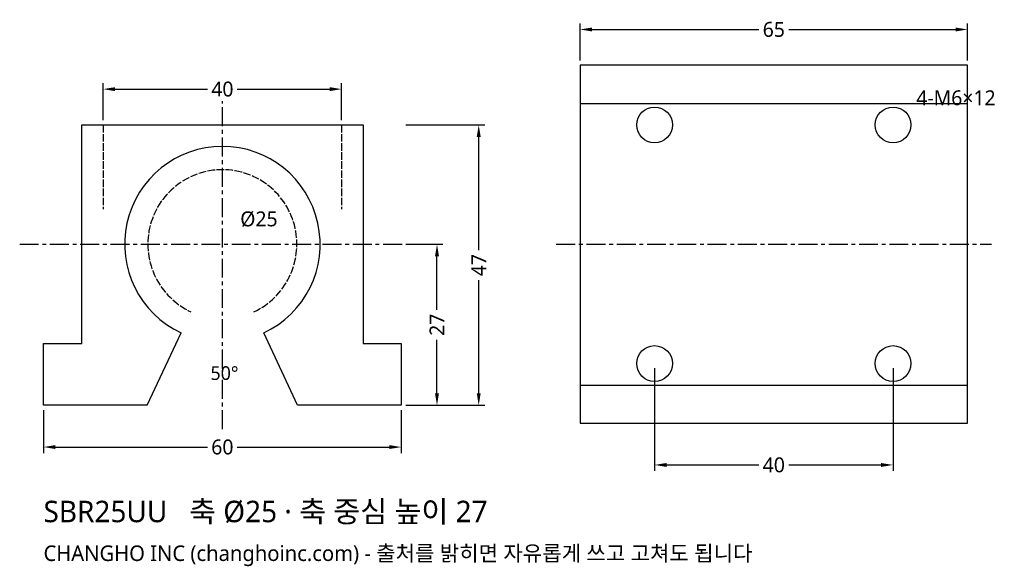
# Model space of a CAD drawing. Header units: millimetres. Extents: x -34 to 131, y -27 to 65.
import ezdxf

# ---------------------------------------------------------------- set-up
doc = ezdxf.new("R2010")
doc.units = ezdxf.units.MM
doc.linetypes.add('CENTER', pattern=[5.08, 3.175, -0.635, 0.635, -0.635])
doc.linetypes.add('DASHED', pattern=[1.524, 1.27, -0.254])
for name, color, linetype in [('문자', 7, 'CONTINUOUS'), ('숨은선', 3, 'DASHED'), ('외형선', 7, 'CONTINUOUS'), ('중심선', 1, 'CENTER'), ('치수', 4, 'CONTINUOUS')]:
    doc.layers.add(name, color=color, linetype=linetype)
doc.styles.add('CH_KOR', font='malgun.ttf')
doc.dimstyles.new('CH_DIM', dxfattribs={"dimtxt": 2.5, "dimasz": 2, "dimexe": 1, "dimexo": 0.8, "dimgap": 0.8, "dimtad": 1, "dimdec": 1, "dimdsep": 46, "dimtxsty": 'CH_KOR', "dimcen": 2.5, "dimclrd": 4, "dimclre": 4, "dimclrt": 4, "dimazin": 3, "dimtfac": 1, "dimtmove": 0, "dimatfit": 3})

# ---------------------------------------------------------------- blocks, each defined once
blk = doc.blocks.new('_CLOSEDFILLED')
at = {"color": 0, "linetype": 'BYBLOCK'}
blk.add_solid([(-1, 0.164), (0, 0), (-1, -0.164)], dxfattribs=at)
blk = doc.blocks.new('*D1')
at = {"color": 4}
for p, q in [((-30, -0.8), (-30, -8)), ((30, -0.8), (30, -8)), ((-28, -7), (-2.5, -7)), ((2.5, -7), (28, -7))]:
    blk.add_line(p, q, dxfattribs=at)
at = {"layer": 'Defpoints'}
for p in [(-30, 0), (30, 0), (-30, -7)]:
    blk.add_point(p, dxfattribs=at)
at = {"layer": '치수', "color": 4, "xscale": 2, "yscale": 2, "rotation": 180}
blk.add_blockref('_CLOSEDFILLED', (-30, -7), dxfattribs=at)
at = {"layer": '치수', "color": 4, "xscale": 2, "yscale": 2}
blk.add_blockref('_CLOSEDFILLED', (30, -7), dxfattribs=at)
at = {"layer": '치수', "color": 4, "insert": (0, -7), "char_height": 2.5, "attachment_point": 5, "style": 'CH_KOR'}
blk.add_mtext('60', dxfattribs=at)
blk = doc.blocks.new('*D2')
at = {"color": 4}
for p, q in [((-20, 47.8), (-20, 54)), ((-18, 53), (-2.5, 53)), ((2.5, 53), (18, 53)), ((20, 47.8), (20, 54))]:
    blk.add_line(p, q, dxfattribs=at)
at = {"layer": 'Defpoints'}
for p in [(-20, 53), (-20, 47), (20, 47)]:
    blk.add_point(p, dxfattribs=at)
at = {"layer": '치수', "color": 4, "xscale": 2, "yscale": 2, "rotation": 180}
blk.add_blockref('_CLOSEDFILLED', (-20, 53), dxfattribs=at)
at = {"layer": '치수', "color": 4, "xscale": 2, "yscale": 2}
blk.add_blockref('_CLOSEDFILLED', (20, 53), dxfattribs=at)
at = {"layer": '치수', "color": 4, "insert": (0, 53), "char_height": 2.5, "attachment_point": 5, "style": 'CH_KOR'}
blk.add_mtext('40', dxfattribs=at)
blk = doc.blocks.new('*D3')
at = {"color": 4}
for p, q in [((30.8, 47), (44, 47)), ((43, 26), (43, 45)), ((43, 2), (43, 21)), ((30.8, 0), (44, 0))]:
    blk.add_line(p, q, dxfattribs=at)
at = {"layer": 'Defpoints'}
for p in [(30, 47), (30, 0), (43, 0)]:
    blk.add_point(p, dxfattribs=at)
at = {"layer": '치수', "color": 4, "xscale": 2, "yscale": 2}
for p, rotation in [((43, 47), 90), ((43, 0), 270)]:
    blk.add_blockref('_CLOSEDFILLED', p, dxfattribs=dict(at, rotation=rotation))
at = {"layer": '치수', "color": 4, "insert": (43, 23.5), "char_height": 2.5, "attachment_point": 5, "rotation": 90, "style": 'CH_KOR'}
blk.add_mtext('47', dxfattribs=at)
blk = doc.blocks.new('*D4')
at = {"color": 4}
for p, q in [((30.8, 27), (37, 27)), ((36, 16), (36, 25)), ((36, 2), (36, 11)), ((30.8, 0), (37, 0))]:
    blk.add_line(p, q, dxfattribs=at)
at = {"layer": 'Defpoints'}
for p in [(30, 27), (30, 0), (36, 0)]:
    blk.add_point(p, dxfattribs=at)
at = {"layer": '치수', "color": 4, "xscale": 2, "yscale": 2}
for p, rotation in [((36, 27), 90), ((36, 0), 270)]:
    blk.add_blockref('_CLOSEDFILLED', p, dxfattribs=dict(at, rotation=rotation))
at = {"layer": '치수', "color": 4, "insert": (36, 13.5), "char_height": 2.5, "attachment_point": 5, "rotation": 90, "style": 'CH_KOR'}
blk.add_mtext('27', dxfattribs=at)
blk = doc.blocks.new('*D5')
at = {"color": 4}
for p, q in [((60, 57.8), (60, 64)), ((62, 63), (90, 63)), ((95, 63), (123, 63)), ((125, 57.8), (125, 64))]:
    blk.add_line(p, q, dxfattribs=at)
at = {"layer": 'Defpoints'}
for p in [(60, 63), (60, 57), (125, 57)]:
    blk.add_point(p, dxfattribs=at)
at = {"layer": '치수', "color": 4, "xscale": 2, "yscale": 2, "rotation": 180}
blk.add_blockref('_CLOSEDFILLED', (60, 63), dxfattribs=at)
at = {"layer": '치수', "color": 4, "xscale": 2, "yscale": 2}
blk.add_blockref('_CLOSEDFILLED', (125, 63), dxfattribs=at)
at = {"layer": '치수', "color": 4, "insert": (92.5, 63), "char_height": 2.5, "attachment_point": 5, "style": 'CH_KOR'}
blk.add_mtext('65', dxfattribs=at)
blk = doc.blocks.new('*D6')
at = {"color": 4}
for p, q in [((72.5, 6.2), (72.5, -11)), ((112.5, 6.2), (112.5, -11)), ((74.5, -10), (90, -10)), ((95, -10), (110.5, -10))]:
    blk.add_line(p, q, dxfattribs=at)
at = {"layer": 'Defpoints'}
for p in [(72.5, 7), (112.5, 7), (72.5, -10)]:
    blk.add_point(p, dxfattribs=at)
at = {"layer": '치수', "color": 4, "xscale": 2, "yscale": 2, "rotation": 180}
blk.add_blockref('_CLOSEDFILLED', (72.5, -10), dxfattribs=at)
at = {"layer": '치수', "color": 4, "xscale": 2, "yscale": 2}
blk.add_blockref('_CLOSEDFILLED', (112.5, -10), dxfattribs=at)
at = {"layer": '치수', "color": 4, "insert": (92.5, -10), "char_height": 2.5, "attachment_point": 5, "style": 'CH_KOR'}
blk.add_mtext('40', dxfattribs=at)

msp = doc.modelspace()

# ---------------------------------------------------------------- linework, layer by layer
at = {"layer": '숨은선'}
for p, q in [((-20, 47), (-20, 32.9)), ((20, 47), (20, 32.9))]:
    msp.add_line(p, q, dxfattribs=at)
msp.add_arc((0, 27), 12.5, -65, 245, dxfattribs=at)
at = {"layer": '외형선'}
for p, q in [((60, 50.6), (125, 50.6)), ((-12.59, 0), (-6.93, 12.14)), ((60, 3.4), (125, 3.4))]:
    msp.add_line(p, q, dxfattribs=at)
msp.add_lwpolyline([(60, -3), (125, -3), (125, 57), (60, 57)], close=True, dxfattribs=at)
msp.add_lwpolyline([(-12.59, 0), (-30, 0), (-30, 10.34), (-23.6, 10.34), (-23.6, 47), (23.6, 47), (23.6, 10.34), (30, 10.34), (30, 0), (12.59, 0), (6.93, 12.14)], dxfattribs=at)
for centre in [(72.5, 47), (112.5, 47), (72.5, 7), (112.5, 7)]:
    msp.add_circle(centre, 3, dxfattribs=at)
msp.add_arc((0, 27), 16.4, -65, 245, dxfattribs=at)
at = {"layer": '중심선'}
for p, q in [((0, -4), (0, 51)), ((-34, 27), (34, 27)), ((56, 27), (129, 27))]:
    msp.add_line(p, q, dxfattribs=at)

# ---------------------------------------------------------------- texts
at = {"layer": '문자', "style": 'CH_KOR'}
for s, height, p in [('4-M6×12', 2.5, (116.4, 50.3)), ('Ø25', 2.5, (3, 30)), ('50°', 2.3, (-2, 4.25)), ('SBR25UU   축 Ø25 · 축 중심 높이 27', 3.6, (-30, -19.6)), ('CHANGHO INC (changhoinc.com) - 출처를 밝히면 자유롭게 쓰고 고쳐도 됩니다', 2.6, (-30, -26.1))]:
    msp.add_text(s, height=height, dxfattribs=at).set_placement(p)

# ---------------------------------------------------------------- dimensions: what is measured, and where the dimension line sits
at = {"layer": '치수'}
for base, p1, p2, picture, middle in [((60, 63), (60, 57), (125, 57), '*D5', (92.5, 63)), ((-20, 53), (-20, 47), (20, 47), '*D2', (0, 53)), ((72.5, -10), (72.5, 7), (112.5, 7), '*D6', (92.5, -10)), ((-30, -7), (-30, 0), (30, 0), '*D1', (0, -7))]:
    dim = msp.add_linear_dim(base=base, p1=p1, p2=p2, dimstyle='CH_DIM', override={"dimscale": 1}, dxfattribs=at)
    dim.commit()
    dim.dimension.update_dxf_attribs({"geometry": picture, "text_midpoint": middle})
dim = msp.add_linear_dim(base=(43, 0), p1=(30, 0), p2=(30, 47), angle=90, text='47', dimstyle='CH_DIM', override={"dimscale": 1}, dxfattribs=at)
dim.commit()
dim.dimension.update_dxf_attribs({"geometry": '*D3', "text_midpoint": (43, 23.5)})
dim = msp.add_linear_dim(base=(36, 0), p1=(30, 0), p2=(30, 27), angle=90, dimstyle='CH_DIM', override={"dimscale": 1}, dxfattribs=at)
dim.commit()
dim.dimension.update_dxf_attribs({"geometry": '*D4', "text_midpoint": (36, 13.5)})

doc.saveas('drawing.dxf')
